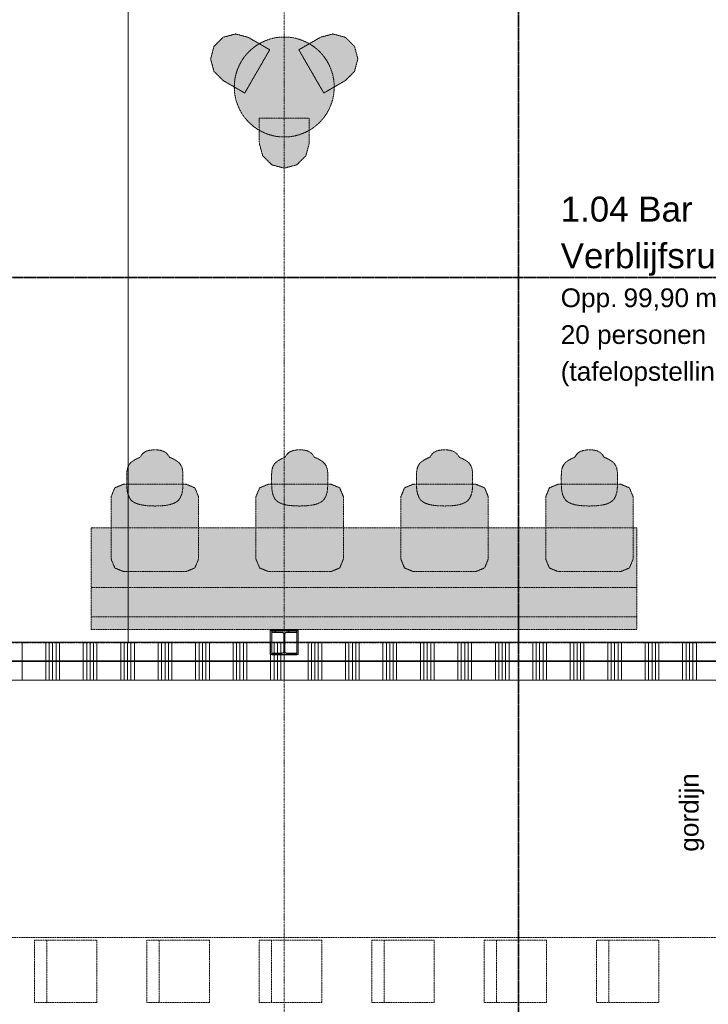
# Model space of a CAD drawing. Extents: x 0 to 92550, y 0 to 59400.
# Tile 59 of 87: x 33620 to 39135, y 25255 to 33139. Entities that reach past the tile are written whole.
import ezdxf
from ezdxf.xclip import XClip

# ---------------------------------------------------------------- set-up
doc = ezdxf.new("R2010")
doc.units = 0
doc.header["$MEASUREMENT"] = 0
doc.header["$XCLIPFRAME"] = 0
for name, pattern in [('Streep-punt fijn', [1251.000023, 626.000023, -312.5, 0, -312.5]), ('Streep-streepje', [1300, 1000, -100, 100, -100]), ('Streeplijn fijn', [234.119993, 155.999994, -78.119999]), ('Streeplijn grof', [937.5, 625, -312.5])]:
    doc.linetypes.add(name, pattern=pattern)
for name, color, linetype in [('ZZ 22 Binnenwand metal stud', 7, 'Continuous'), ('ZZ 28 HDC staalconstructies', 7, 'Continuous'), ('ZZ 42 Aftimmerwerk algemeen', 7, 'Continuous'), ('ZZ 72 Vaste inrichting', 7, 'Continuous'), ('ZZ 74 Sanitair', 7, 'Continuous'), ('ZZ A Stramien', 7, 'Continuous'), ('ZZ B Bouwbesluitlijnen', 7, 'Continuous'), ('ZZ Info_tekst Algemeen', 7, 'Continuous'), ('ZZ Markers doorsnede', 7, 'Continuous'), ('ZZ Zone Gebruiksruimten', 7, 'Continuous')]:
    doc.layers.add(name, color=color, linetype=linetype)
doc.styles.add('GENERATED_STYLE_1', font='arial.ttf')

# ---------------------------------------------------------------- blocks, each defined once
blk = doc.blocks.new('*X26')
at = {"layer": 'ZZ 22 Binnenwand metal stud', "color": 7, "linetype": 'Continuous', "lineweight": 5, "ltscale": 0.01}
for p, q in [((33638.9, 28005), (33638.9, 28155)), ((33829.1, 28005), (33829.1, 28155)), ((33856.6, 28005), (33856.6, 28155)), ((33884, 28005), (33884, 28155)), ((33911.4, 28005), (33911.4, 28155)), ((33938.9, 28005), (33938.9, 28155)), ((34129.1, 28005), (34129.1, 28155)), ((34156.6, 28005), (34156.6, 28155)), ((34184, 28005), (34184, 28155)), ((34211.4, 28005), (34211.4, 28155)), ((34238.9, 28005), (34238.9, 28155)), ((34429.1, 28005), (34429.1, 28155)), ((34456.6, 28005), (34456.6, 28155)), ((34484, 28005), (34484, 28155)), ((34511.4, 28005), (34511.4, 28155)), ((34538.9, 28005), (34538.9, 28155)), ((34729.1, 28005), (34729.1, 28155)), ((34756.6, 28005), (34756.6, 28155)), ((34784, 28005), (34784, 28155)), ((34811.4, 28005), (34811.4, 28155)), ((34838.9, 28005), (34838.9, 28155)), ((35029.1, 28005), (35029.1, 28155)), ((35056.6, 28005), (35056.6, 28155)), ((35084, 28005), (35084, 28155)), ((35111.4, 28005), (35111.4, 28155)), ((35138.9, 28005), (35138.9, 28155)), ((35329.1, 28005), (35329.1, 28155)), ((35356.6, 28005), (35356.6, 28155)), ((35384, 28005), (35384, 28155)), ((35411.4, 28005), (35411.4, 28155)), ((35438.9, 28005), (35438.9, 28155)), ((35629.1, 28005), (35629.1, 28155)), ((35656.6, 28005), (35656.6, 28155)), ((35684, 28005), (35684, 28155)), ((35711.4, 28005), (35711.4, 28155)), ((35738.9, 28005), (35738.9, 28155)), ((35929.1, 28005), (35929.1, 28155)), ((35956.6, 28005), (35956.6, 28155)), ((35984, 28005), (35984, 28155)), ((36011.4, 28005), (36011.4, 28155)), ((36038.9, 28005), (36038.9, 28155)), ((36229.1, 28005), (36229.1, 28155)), ((36256.6, 28005), (36256.6, 28155)), ((36284, 28005), (36284, 28155)), ((36311.4, 28005), (36311.4, 28155)), ((36338.9, 28005), (36338.9, 28155)), ((36529.1, 28005), (36529.1, 28155)), ((36556.6, 28005), (36556.6, 28155)), ((36584, 28005), (36584, 28155)), ((36611.4, 28005), (36611.4, 28155)), ((36638.9, 28005), (36638.9, 28155)), ((36829.1, 28005), (36829.1, 28155)), ((36856.6, 28005), (36856.6, 28155)), ((36884, 28005), (36884, 28155)), ((36911.4, 28005), (36911.4, 28155)), ((36938.9, 28005), (36938.9, 28155)), ((37129.1, 28005), (37129.1, 28155)), ((37156.6, 28005), (37156.6, 28155)), ((37184, 28005), (37184, 28155)), ((37211.4, 28005), (37211.4, 28155)), ((37238.9, 28005), (37238.9, 28155)), ((37429.1, 28005), (37429.1, 28155)), ((37456.6, 28005), (37456.6, 28155)), ((37484, 28005), (37484, 28155)), ((37511.4, 28005), (37511.4, 28155)), ((37538.9, 28005), (37538.9, 28155)), ((37729.1, 28005), (37729.1, 28155)), ((37756.6, 28005), (37756.6, 28155)), ((37784, 28005), (37784, 28155)), ((37811.4, 28005), (37811.4, 28155)), ((37838.9, 28005), (37838.9, 28155)), ((38029.1, 28005), (38029.1, 28155)), ((38056.6, 28005), (38056.6, 28155)), ((38084, 28005), (38084, 28155)), ((38111.4, 28005), (38111.4, 28155)), ((38138.9, 28005), (38138.9, 28155)), ((38329.1, 28005), (38329.1, 28155)), ((38356.6, 28005), (38356.6, 28155)), ((38384, 28005), (38384, 28155)), ((38411.4, 28005), (38411.4, 28155)), ((38438.9, 28005), (38438.9, 28155)), ((38629.1, 28005), (38629.1, 28155)), ((38656.6, 28005), (38656.6, 28155)), ((38684, 28005), (38684, 28155)), ((38711.4, 28005), (38711.4, 28155)), ((38738.9, 28005), (38738.9, 28155)), ((38929.1, 28005), (38929.1, 28155)), ((38956.6, 28005), (38956.6, 28155)), ((38984, 28005), (38984, 28155)), ((39011.4, 28005), (39011.4, 28155)), ((39038.9, 28005), (39038.9, 28155))]:
    blk.add_line(p, q, dxfattribs=at)
blk = doc.blocks.new('*X31')
at = {"layer": 'ZZ 22 Binnenwand metal stud', "color": 7, "linetype": 'Continuous', "lineweight": 5, "ltscale": 0.01}
for p, q in [((33638.9, 27898.3), (33638.9, 28000)), ((33829.1, 27898.3), (33829.1, 28000)), ((33856.6, 27898.3), (33856.6, 28000)), ((33884, 27898.3), (33884, 28000)), ((33911.4, 27898.3), (33911.4, 28000)), ((33938.9, 27898.3), (33938.9, 28000)), ((34129.1, 27898.3), (34129.1, 28000)), ((34156.6, 27898.3), (34156.6, 28000)), ((34184, 27898.3), (34184, 28000)), ((34211.4, 27898.3), (34211.4, 28000)), ((34238.9, 27898.3), (34238.9, 28000)), ((34429.1, 27898.3), (34429.1, 28000)), ((34456.6, 27898.3), (34456.6, 28000)), ((34484, 27898.3), (34484, 28000)), ((34511.4, 27898.3), (34511.4, 28000)), ((34538.9, 27898.3), (34538.9, 28000)), ((34729.1, 27898.3), (34729.1, 28000)), ((34756.6, 27898.3), (34756.6, 28000)), ((34784, 27898.3), (34784, 28000)), ((34811.4, 27898.3), (34811.4, 28000)), ((34838.9, 27898.3), (34838.9, 28000)), ((35029.1, 27898.3), (35029.1, 28000)), ((35056.6, 27898.3), (35056.6, 28000)), ((35084, 27898.3), (35084, 28000)), ((35111.4, 27898.3), (35111.4, 28000)), ((35138.9, 27898.3), (35138.9, 28000)), ((35329.1, 27898.3), (35329.1, 28000)), ((35356.6, 27898.3), (35356.6, 28000)), ((35384, 27898.3), (35384, 28000)), ((35411.4, 27898.3), (35411.4, 28000)), ((35438.9, 27898.3), (35438.9, 28000)), ((35629.1, 27898.3), (35629.1, 28000)), ((35656.6, 27898.3), (35656.6, 28000)), ((35684, 27898.3), (35684, 28000)), ((35711.4, 27898.3), (35711.4, 28000)), ((35738.9, 27898.3), (35738.9, 28000)), ((35929.1, 27898.3), (35929.1, 28000)), ((35956.6, 27898.3), (35956.6, 28000)), ((35984, 27898.3), (35984, 28000)), ((36011.4, 27898.3), (36011.4, 28000)), ((36038.9, 27898.3), (36038.9, 28000)), ((36229.1, 27898.3), (36229.1, 28000)), ((36256.6, 27898.3), (36256.6, 28000)), ((36284, 27898.3), (36284, 28000)), ((36311.4, 27898.3), (36311.4, 28000)), ((36338.9, 27898.3), (36338.9, 28000)), ((36529.1, 27898.3), (36529.1, 28000)), ((36556.6, 27898.3), (36556.6, 28000)), ((36584, 27898.3), (36584, 28000)), ((36611.4, 27898.3), (36611.4, 28000)), ((36638.9, 27898.3), (36638.9, 28000)), ((36829.1, 27898.3), (36829.1, 28000)), ((36856.6, 27898.3), (36856.6, 28000)), ((36884, 27898.3), (36884, 28000)), ((36911.4, 27898.3), (36911.4, 28000)), ((36938.9, 27898.3), (36938.9, 28000)), ((37129.1, 27898.3), (37129.1, 28000)), ((37156.6, 27898.3), (37156.6, 28000)), ((37184, 27898.3), (37184, 28000)), ((37211.4, 27898.3), (37211.4, 28000)), ((37238.9, 27898.3), (37238.9, 28000)), ((37429.1, 27898.3), (37429.1, 28000)), ((37456.6, 27898.3), (37456.6, 28000)), ((37484, 27898.3), (37484, 28000)), ((37511.4, 27898.3), (37511.4, 28000)), ((37538.9, 27898.3), (37538.9, 28000)), ((37729.1, 27898.3), (37729.1, 28000)), ((37756.6, 27898.3), (37756.6, 28000)), ((37784, 27898.3), (37784, 28000)), ((37811.4, 27898.3), (37811.4, 28000)), ((37838.9, 27898.3), (37838.9, 28000)), ((38029.1, 27898.3), (38029.1, 28000)), ((38056.6, 27898.3), (38056.6, 28000)), ((38084, 27898.3), (38084, 28000)), ((38111.4, 27898.3), (38111.4, 28000)), ((38138.9, 27898.3), (38138.9, 28000)), ((38329.1, 27898.3), (38329.1, 28000)), ((38356.6, 27898.3), (38356.6, 28000)), ((38384, 27898.3), (38384, 28000)), ((38411.4, 27898.3), (38411.4, 28000)), ((38438.9, 27898.3), (38438.9, 28000)), ((38629.1, 27898.3), (38629.1, 28000)), ((38656.6, 27898.3), (38656.6, 28000)), ((38684, 27898.3), (38684, 28000)), ((38711.4, 27898.3), (38711.4, 28000)), ((38738.9, 27898.3), (38738.9, 28000)), ((38929.1, 27898.3), (38929.1, 28000)), ((38956.6, 27898.3), (38956.6, 28000)), ((38984, 27898.3), (38984, 28000)), ((39011.4, 27898.3), (39011.4, 28000)), ((39038.9, 27898.3), (39038.9, 28000)), ((33638.9, 27850), (33638.9, 27898.3)), ((33829.1, 27850), (33829.1, 27898.3)), ((33856.6, 27850), (33856.6, 27898.3)), ((33884, 27850), (33884, 27898.3)), ((33911.4, 27850), (33911.4, 27898.3)), ((33938.9, 27850), (33938.9, 27898.3)), ((34129.1, 27850), (34129.1, 27898.3)), ((34156.6, 27850), (34156.6, 27898.3)), ((34184, 27850), (34184, 27898.3)), ((34211.4, 27850), (34211.4, 27898.3)), ((34238.9, 27850), (34238.9, 27898.3)), ((34429.1, 27850), (34429.1, 27898.3)), ((34456.6, 27850), (34456.6, 27898.3)), ((34484, 27850), (34484, 27898.3)), ((34511.4, 27850), (34511.4, 27898.3)), ((34538.9, 27850), (34538.9, 27898.3)), ((34729.1, 27850), (34729.1, 27898.3)), ((34756.6, 27850), (34756.6, 27898.3)), ((34784, 27850), (34784, 27898.3)), ((34811.4, 27850), (34811.4, 27898.3)), ((34838.9, 27850), (34838.9, 27898.3)), ((35029.1, 27850), (35029.1, 27898.3)), ((35056.6, 27850), (35056.6, 27898.3)), ((35084, 27850), (35084, 27898.3)), ((35111.4, 27850), (35111.4, 27898.3)), ((35138.9, 27850), (35138.9, 27898.3)), ((35329.1, 27850), (35329.1, 27898.3)), ((35356.6, 27850), (35356.6, 27898.3)), ((35384, 27850), (35384, 27898.3)), ((35411.4, 27850), (35411.4, 27898.3)), ((35438.9, 27850), (35438.9, 27898.3)), ((35629.1, 27850), (35629.1, 27898.3)), ((35656.6, 27850), (35656.6, 27898.3)), ((35684, 27850), (35684, 27898.3)), ((35711.4, 27850), (35711.4, 27898.3)), ((35738.9, 27850), (35738.9, 27898.3)), ((35929.1, 27850), (35929.1, 27898.3)), ((35956.6, 27850), (35956.6, 27898.3)), ((35984, 27850), (35984, 27898.3)), ((36011.4, 27850), (36011.4, 27898.3)), ((36038.9, 27850), (36038.9, 27898.3)), ((36229.1, 27850), (36229.1, 27898.3)), ((36256.6, 27850), (36256.6, 27898.3)), ((36284, 27850), (36284, 27898.3)), ((36311.4, 27850), (36311.4, 27898.3)), ((36338.9, 27850), (36338.9, 27898.3)), ((36529.1, 27850), (36529.1, 27898.3)), ((36556.6, 27850), (36556.6, 27898.3)), ((36584, 27850), (36584, 27898.3)), ((36611.4, 27850), (36611.4, 27898.3)), ((36638.9, 27850), (36638.9, 27898.3)), ((36829.1, 27850), (36829.1, 27898.3)), ((36856.6, 27850), (36856.6, 27898.3)), ((36884, 27850), (36884, 27898.3)), ((36911.4, 27850), (36911.4, 27898.3)), ((36938.9, 27850), (36938.9, 27898.3)), ((37129.1, 27850), (37129.1, 27898.3)), ((37156.6, 27850), (37156.6, 27898.3)), ((37184, 27850), (37184, 27898.3)), ((37211.4, 27850), (37211.4, 27898.3)), ((37238.9, 27850), (37238.9, 27898.3)), ((37429.1, 27850), (37429.1, 27898.3)), ((37456.6, 27850), (37456.6, 27898.3)), ((37484, 27850), (37484, 27898.3)), ((37511.4, 27850), (37511.4, 27898.3)), ((37538.9, 27850), (37538.9, 27898.3)), ((37729.1, 27850), (37729.1, 27898.3)), ((37756.6, 27850), (37756.6, 27898.3)), ((37784, 27850), (37784, 27898.3)), ((37811.4, 27850), (37811.4, 27898.3)), ((37838.9, 27850), (37838.9, 27898.3)), ((38029.1, 27850), (38029.1, 27898.3)), ((38056.6, 27850), (38056.6, 27898.3)), ((38084, 27850), (38084, 27898.3)), ((38111.4, 27850), (38111.4, 27898.3)), ((38138.9, 27850), (38138.9, 27898.3)), ((38329.1, 27850), (38329.1, 27898.3)), ((38356.6, 27850), (38356.6, 27898.3)), ((38384, 27850), (38384, 27898.3)), ((38411.4, 27850), (38411.4, 27898.3)), ((38438.9, 27850), (38438.9, 27898.3)), ((38629.1, 27850), (38629.1, 27898.3)), ((38656.6, 27850), (38656.6, 27898.3)), ((38684, 27850), (38684, 27898.3)), ((38711.4, 27850), (38711.4, 27898.3)), ((38738.9, 27850), (38738.9, 27898.3)), ((38929.1, 27850), (38929.1, 27898.3)), ((38956.6, 27850), (38956.6, 27898.3)), ((38984, 27850), (38984, 27898.3)), ((39011.4, 27850), (39011.4, 27898.3)), ((39038.9, 27850), (39038.9, 27898.3))]:
    blk.add_line(p, q, dxfattribs=at)
blk = doc.blocks.new('Drawing_1_1', base_point=(5738.9, 6500))
at = {"layer": 'ZZ 28 HDC staalconstructies', "linetype": 'Continuous', "lineweight": 0, "true_color": 0x000000}
h = blk.add_hatch(dxfattribs=at)
h.set_pattern_fill('515_Staal_0001', color=18, style=0, pattern_type=2)
h.set_pattern_definition([(315, (35638.87, 28055), (159.1, 159.1), []), (315, (35585.83, 28001.97), (159.1, 159.1), [])])
h.paths.add_polyline_path([(35838.9, 28055), (35838.9, 28065), (35760.1, 28065, -0.414214), (35742.1, 28083), (35742.1, 28217, -0.414214), (35760.1, 28235), (35838.9, 28235), (35838.9, 28245), (35638.9, 28245), (35638.9, 28235), (35717.6, 28235, -0.414214), (35735.6, 28217), (35735.6, 28083, -0.414214), (35717.6, 28065), (35638.9, 28065), (35638.9, 28055)])
at = {"layer": 'ZZ 42 Aftimmerwerk algemeen', "linetype": 'Continuous', "lineweight": 0, "true_color": 0x7f7f7f}
for points in [[(35638.9, 28257), (35626.9, 28257), (35638.9, 28245)], [(35638.9, 28245), (35626.9, 28257), (35626.9, 28245)], [(35626.9, 28245), (35626.9, 28055), (35638.9, 28055), (35638.9, 28245)], [(35638.9, 28245), (35838.9, 28245), (35838.9, 28257), (35638.9, 28257)], [(35838.9, 28245), (35850.9, 28257), (35838.9, 28257)], [(35838.9, 28245), (35850.9, 28245), (35850.9, 28257)], [(35838.9, 28245), (35838.9, 28055), (35850.9, 28055), (35850.9, 28245)]]:
    blk.add_hatch(color=8, dxfattribs=at).paths.add_polyline_path(points)
at = {"layer": 'ZZ 72 Vaste inrichting', "linetype": 'Continuous', "lineweight": 0, "true_color": 0xffffff}
for points in [[(35622.3, 32898.2), (35449, 32998.2), (35349.1, 33025), (35249.1, 32998.2), (35175.9, 32925), (35149, 32825), (35175.9, 32725), (35249.1, 32651.8), (35422.2, 32551.8)], [(35338.9, 32600), (35369.3, 32447), (35456.1, 32317.2), (35585.9, 32230.4), (35738.8, 32200), (35891.9, 32230.4), (36021.6, 32317.2), (36108.5, 32447), (36138.9, 32600), (36108.5, 32753), (36021.6, 32882.8), (35891.9, 32969.6), (35738.8, 33000), (35585.9, 32969.6), (35456.1, 32882.8), (35369.3, 32753)], [(36055.3, 32551.8), (36228.5, 32651.8), (36301.6, 32725), (36328.5, 32825), (36301.6, 32925), (36228.5, 32998.2), (36128.4, 33025), (36028.4, 32998.2), (35855.2, 32898.2)], [(35538.9, 32350), (35538.9, 32150), (35565.7, 32050), (35638.8, 31976.8), (35738.9, 31950), (35838.9, 31976.8), (35912, 32050), (35938.8, 32150), (35938.8, 32350)], [(34927.2, 29421.2), (34927.4, 29444), (34927.4, 29466), (34927.4, 29485.8), (34927, 29503.6), (34926, 29519.6), (34924.1, 29534), (34921.2, 29547), (34917.2, 29558.6), (34912.6, 29568.4), (34907.6, 29576.6), (34904.6, 29581.4), (34899.6, 29587.8), (34894.1, 29592.8), (34885.4, 29600.4), (34870.6, 29610.4), (34864.6, 29614.2), (34844.5, 29624.8), (34838, 29628.2), (34829.6, 29631.4), (34820.8, 29635), (34817.2, 29640.2), (34810.5, 29650), (34803.6, 29659.6), (34794.7, 29668.8), (34783.2, 29677.2), (34768.1, 29684.6), (34749.6, 29690.2), (34727, 29693.6), (34702.4, 29694.8), (34677.8, 29693.6), (34655.2, 29690.2), (34636.6, 29684.6), (34621.4, 29677.2), (34610, 29668.8), (34601.2, 29659.6), (34594.1, 29650), (34587.6, 29640.2), (34583.8, 29635), (34575, 29631.4), (34566.8, 29628.2), (34560.1, 29624.8), (34540, 29614.2), (34534.2, 29610.4), (34519.4, 29600.4), (34510.5, 29592.8), (34505.2, 29587.8), (34500.2, 29581.4), (34497, 29576.6), (34492.2, 29568.4), (34487.5, 29558.6), (34483.6, 29547), (34480.6, 29534), (34478.8, 29519.6), (34477.8, 29503.6), (34477.4, 29485.8), (34477.4, 29466), (34477.4, 29444), (34477.6, 29421.2), (34478.2, 29399.2), (34479.6, 29379), (34481.8, 29362.2), (34484.8, 29348), (34488.6, 29335.6), (34493.2, 29323.8), (34498.5, 29312.2), (34505.2, 29301), (34514, 29290.4), (34525.8, 29280.4), (34541.2, 29271), (34561.6, 29262.4), (34587.8, 29255), (34620.4, 29249.4), (34659.8, 29246), (34702.4, 29244.8), (34745, 29246), (34784.2, 29249.4), (34816.8, 29255), (34843.1, 29262.4), (34863.4, 29271), (34879, 29280.4), (34890.6, 29290.4), (34899.4, 29301), (34906.1, 29312.2), (34911.6, 29323.8), (34916.2, 29335.6), (34920, 29348), (34922.9, 29362.2), (34925.2, 29379), (34926.5, 29399.2)], [(36087.2, 29421.2), (36087.4, 29444), (36087.4, 29466), (36087.4, 29485.8), (36087, 29503.6), (36086, 29519.6), (36084.2, 29534), (36081.2, 29547), (36077.1, 29558.6), (36072.6, 29568.4), (36067.6, 29576.6), (36064.6, 29581.4), (36059.6, 29587.8), (36054.1, 29592.8), (36045.4, 29600.4), (36030.6, 29610.4), (36024.6, 29614.2), (36004.5, 29624.8), (35998, 29628.2), (35989.6, 29631.4), (35980.8, 29635), (35977.2, 29640.2), (35970.5, 29650), (35963.6, 29659.6), (35954.7, 29668.8), (35943.2, 29677.2), (35928.1, 29684.6), (35909.6, 29690.2), (35887, 29693.6), (35862.4, 29694.8), (35837.8, 29693.6), (35815.2, 29690.2), (35796.5, 29684.6), (35781.4, 29677.2), (35769.9, 29668.8), (35761.2, 29659.6), (35754.1, 29650), (35747.6, 29640.2), (35743.8, 29635), (35735, 29631.4), (35726.8, 29628.2), (35720.1, 29624.8), (35700, 29614.2), (35694.2, 29610.4), (35679.4, 29600.4), (35670.5, 29592.8), (35665.2, 29587.8), (35660.2, 29581.4), (35657, 29576.6), (35652.2, 29568.4), (35647.5, 29558.6), (35643.6, 29547), (35640.5, 29534), (35638.8, 29519.6), (35637.8, 29503.6), (35637.4, 29485.8), (35637.4, 29466), (35637.4, 29444), (35637.6, 29421.2), (35638.2, 29399.2), (35639.6, 29379), (35641.7, 29362.2), (35644.8, 29348), (35648.6, 29335.6), (35653.2, 29323.8), (35658.5, 29312.2), (35665.2, 29301), (35674, 29290.4), (35685.8, 29280.4), (35701.2, 29271), (35721.5, 29262.4), (35747.8, 29255), (35780.4, 29249.4), (35819.8, 29246), (35862.4, 29244.8), (35905, 29246), (35944.2, 29249.4), (35976.7, 29255), (36003.1, 29262.4), (36023.4, 29271), (36039, 29280.4), (36050.5, 29290.4), (36059.4, 29301), (36066.1, 29312.2), (36071.6, 29323.8), (36076.2, 29335.6), (36080, 29348), (36082.9, 29362.2), (36085.2, 29379), (36086.6, 29399.2)], [(37247.2, 29421.2), (37247.4, 29444), (37247.4, 29466), (37247.4, 29485.8), (37247, 29503.6), (37246, 29519.6), (37244.1, 29534), (37241.2, 29547), (37237.2, 29558.6), (37232.6, 29568.4), (37227.6, 29576.6), (37224.6, 29581.4), (37219.6, 29587.8), (37214.2, 29592.8), (37205.4, 29600.4), (37190.6, 29610.4), (37184.6, 29614.2), (37164.6, 29624.8), (37158, 29628.2), (37149.6, 29631.4), (37140.8, 29635), (37137.2, 29640.2), (37130.5, 29650), (37123.6, 29659.6), (37114.7, 29668.8), (37103.2, 29677.2), (37088.1, 29684.6), (37069.6, 29690.2), (37046.9, 29693.6), (37022.4, 29694.8), (36997.8, 29693.6), (36975.2, 29690.2), (36956.6, 29684.6), (36941.4, 29677.2), (36930, 29668.8), (36921.1, 29659.6), (36914.2, 29650), (36907.6, 29640.2), (36903.8, 29635), (36895, 29631.4), (36886.8, 29628.2), (36880.1, 29624.8), (36860, 29614.2), (36854.2, 29610.4), (36839.4, 29600.4), (36830.5, 29592.8), (36825.2, 29587.8), (36820.2, 29581.4), (36817, 29576.6), (36812.2, 29568.4), (36807.5, 29558.6), (36803.6, 29547), (36800.6, 29534), (36798.8, 29519.6), (36797.7, 29503.6), (36797.4, 29485.8), (36797.4, 29466), (36797.4, 29444), (36797.6, 29421.2), (36798.2, 29399.2), (36799.6, 29379), (36801.8, 29362.2), (36804.8, 29348), (36808.6, 29335.6), (36813.2, 29323.8), (36818.6, 29312.2), (36825.2, 29301), (36834, 29290.4), (36845.8, 29280.4), (36861.2, 29271), (36881.6, 29262.4), (36907.8, 29255), (36940.4, 29249.4), (36979.8, 29246), (37022.4, 29244.8), (37065, 29246), (37104.2, 29249.4), (37136.8, 29255), (37163.1, 29262.4), (37183.4, 29271), (37199, 29280.4), (37210.6, 29290.4), (37219.4, 29301), (37226.2, 29312.2), (37231.6, 29323.8), (37236.2, 29335.6), (37240, 29348), (37242.9, 29362.2), (37245.2, 29379), (37246.5, 29399.2)], [(38407.2, 29421.2), (38407.4, 29444), (38407.4, 29466), (38407.4, 29485.8), (38407, 29503.6), (38406, 29519.6), (38404.1, 29534), (38401.2, 29547), (38397.2, 29558.6), (38392.6, 29568.4), (38387.6, 29576.6), (38384.6, 29581.4), (38379.6, 29587.8), (38374.2, 29592.8), (38365.4, 29600.4), (38350.6, 29610.4), (38344.6, 29614.2), (38324.6, 29624.8), (38318, 29628.2), (38309.6, 29631.4), (38300.8, 29635), (38297.2, 29640.2), (38290.5, 29650), (38283.6, 29659.6), (38274.7, 29668.8), (38263.2, 29677.2), (38248.1, 29684.6), (38229.6, 29690.2), (38207, 29693.6), (38182.4, 29694.8), (38157.8, 29693.6), (38135.2, 29690.2), (38116.6, 29684.6), (38101.4, 29677.2), (38090, 29668.8), (38081.2, 29659.6), (38074.2, 29650), (38067.6, 29640.2), (38063.8, 29635), (38055, 29631.4), (38046.8, 29628.2), (38040.1, 29624.8), (38020, 29614.2), (38014.2, 29610.4), (37999.4, 29600.4), (37990.5, 29592.8), (37985.2, 29587.8), (37980.2, 29581.4), (37977, 29576.6), (37972.2, 29568.4), (37967.5, 29558.6), (37963.6, 29547), (37960.6, 29534), (37958.8, 29519.6), (37957.8, 29503.6), (37957.4, 29485.8), (37957.4, 29466), (37957.4, 29444), (37957.6, 29421.2), (37958.2, 29399.2), (37959.6, 29379), (37961.8, 29362.2), (37964.8, 29348), (37968.6, 29335.6), (37973.2, 29323.8), (37978.5, 29312.2), (37985.2, 29301), (37994, 29290.4), (38005.8, 29280.4), (38021.2, 29271), (38041.6, 29262.4), (38067.8, 29255), (38100.4, 29249.4), (38139.8, 29246), (38182.4, 29244.8), (38225, 29246), (38264.2, 29249.4), (38296.8, 29255), (38323.1, 29262.4), (38343.4, 29271), (38359, 29280.4), (38370.6, 29290.4), (38379.4, 29301), (38386.1, 29312.2), (38391.6, 29323.8), (38396.2, 29335.6), (38400, 29348), (38402.9, 29362.2), (38405.2, 29379), (38406.6, 29399.2)], [(34352.4, 29319.8), (34352.4, 28819.8), (34381.6, 28749.2), (34452.3, 28719.8), (34952.4, 28719.8), (35023, 28749.2), (35052.3, 28819.8), (35052.3, 29319.8), (35023, 29390.6), (34952.4, 29419.8), (34452.3, 29419.8), (34381.6, 29390.6)], [(35512.4, 29319.8), (35512.4, 28819.8), (35541.6, 28749.2), (35612.3, 28719.8), (36112.4, 28719.8), (36183, 28749.2), (36212.3, 28819.8), (36212.3, 29319.8), (36183, 29390.6), (36112.4, 29419.8), (35612.3, 29419.8), (35541.6, 29390.6)], [(36672.4, 29319.8), (36672.4, 28819.8), (36701.6, 28749.2), (36772.3, 28719.8), (37272.4, 28719.8), (37343, 28749.2), (37372.4, 28819.8), (37372.4, 29319.8), (37343, 29390.6), (37272.4, 29419.8), (36772.3, 29419.8), (36701.6, 29390.6)], [(37832.4, 29319.8), (37832.4, 28819.8), (37861.6, 28749.2), (37932.3, 28719.8), (38432.4, 28719.8), (38503, 28749.2), (38532.4, 28819.8), (38532.4, 29319.8), (38503, 29390.6), (38432.4, 29419.8), (37932.3, 29419.8), (37861.6, 29390.6)], [(34191.3, 28257), (38561.3, 28257), (38561.3, 29069.8), (34191.3, 29069.8)]]:
    blk.add_hatch(color=7, dxfattribs=at).paths.add_polyline_path(points)
at = {"layer": 'ZZ 22 Binnenwand metal stud', "color": 7, "linetype": 'Continuous', "lineweight": 15, "ltscale": 0.01}
for p, q in [((40250.9, 28005), (32501.9, 28005)), ((40250.9, 28000), (32501.9, 28000))]:
    blk.add_line(p, q, dxfattribs=at)
at = {"layer": 'ZZ 22 Binnenwand metal stud', "color": 7, "linetype": 'Continuous', "lineweight": 15, "ltscale": 0.01, "flags": 128}
for points in [[(40250.9, 28155), (32501.9, 28155)], [(32501.9, 27850), (40250.9, 27850)]]:
    blk.add_lwpolyline(points, dxfattribs=at)
at = {"layer": 'ZZ 28 HDC staalconstructies', "color": 7, "linetype": 'Continuous', "lineweight": 25, "ltscale": 0.01, "flags": 128}
blk.add_lwpolyline([(35838.9, 28055), (35838.9, 28065), (35760.1, 28065, -0.414214), (35742.1, 28083), (35742.1, 28217, -0.414214), (35760.1, 28235), (35838.9, 28235), (35838.9, 28245), (35638.9, 28245), (35638.9, 28235), (35717.6, 28235, -0.414214), (35735.6, 28217), (35735.6, 28083, -0.414214), (35717.6, 28065), (35638.9, 28065), (35638.9, 28055)], format="xyb", close=True, dxfattribs=at)
at = {"layer": 'ZZ 42 Aftimmerwerk algemeen', "color": 7, "linetype": 'Continuous', "lineweight": 9, "ltscale": 0.01, "flags": 128}
for points in [[(35626.9, 28257), (35638.9, 28257)], [(35626.9, 28257), (35626.9, 28055)], [(35838.9, 28257), (35638.9, 28257)], [(35638.9, 28055), (35638.9, 28245)], [(35638.9, 28245), (35838.9, 28245)], [(35850.9, 28257), (35838.9, 28257)], [(35838.9, 28245), (35838.9, 28055)], [(35850.9, 28055), (35850.9, 28257)], [(35626.9, 28055), (35638.9, 28055)], [(35850.9, 28055), (35838.9, 28055)]]:
    blk.add_lwpolyline(points, dxfattribs=at)
at = {"layer": 'ZZ 72 Vaste inrichting', "color": 174, "linetype": 'Streeplijn fijn', "lineweight": 5, "ltscale": 0.01, "true_color": 0x0000aa, "flags": 128}
for points in [[(35175.9, 32925), (35249, 32998.2)], [(35249.1, 32998.2), (35349, 33025)], [(35349.1, 33025), (35449, 32998.2)], [(35449.1, 32998.2), (35622.3, 32898.2)], [(35855.3, 32898.2), (36028.5, 32998.2)], [(36028.5, 32998.2), (36128.4, 33025)], [(36128.5, 33025), (36228.4, 32998.2)], [(36228.5, 32998.2), (36301.6, 32925)], [(35149.1, 32825), (35175.9, 32925)], [(35622.3, 32898.2), (35422.2, 32551.8)], [(36055.3, 32551.8), (35855.2, 32898.2)], [(36301.7, 32925), (36328.5, 32825)], [(35175.9, 32725), (35149, 32825)], [(36328.5, 32825), (36301.6, 32725)], [(35249.1, 32651.8), (35175.9, 32725)], [(36301.7, 32725), (36228.5, 32651.8)], [(35422.3, 32551.8), (35249, 32651.8)], [(36228.5, 32651.8), (36055.2, 32551.8)], [(35538.9, 32350), (35938.8, 32350)], [(35538.9, 32150), (35538.9, 32350)], [(35938.9, 32350), (35938.9, 32150)], [(35565.7, 32050), (35538.8, 32150)], [(35938.9, 32150), (35912, 32050)], [(35638.9, 31976.8), (35565.7, 32050)], [(35912.1, 32050), (35838.9, 31976.8)], [(35738.9, 31950), (35638.9, 31976.8)], [(35838.9, 31976.8), (35738.9, 31950)], [(34587.6, 29640.2), (34594.2, 29650)], [(34594.2, 29650), (34601.2, 29659.6)], [(34601.2, 29659.6), (34610, 29668.8)], [(34610, 29668.8), (34621.4, 29677.2)], [(34621.4, 29677.2), (34636.5, 29684.6)], [(34636.6, 29684.6), (34655.2, 29690.2)], [(34655.2, 29690.2), (34677.7, 29693.6)], [(34677.8, 29693.6), (34702.4, 29694.8)], [(34702.4, 29694.8), (34727, 29693.6)], [(34727, 29693.6), (34749.5, 29690.2)], [(34749.6, 29690.2), (34768.2, 29684.6)], [(34768.2, 29684.6), (34783.2, 29677.2)], [(34783.2, 29677.2), (34794.7, 29668.8)], [(34794.8, 29668.8), (34803.6, 29659.6)], [(34803.6, 29659.6), (34810.5, 29650)], [(34810.6, 29650), (34817.2, 29640.2)], [(35747.6, 29640.2), (35754.2, 29650)], [(35754.2, 29650), (35761.2, 29659.6)], [(35761.2, 29659.6), (35770, 29668.8)], [(35770, 29668.8), (35781.4, 29677.2)], [(35781.4, 29677.2), (35796.5, 29684.6)], [(35796.6, 29684.6), (35815.2, 29690.2)], [(35815.2, 29690.2), (35837.7, 29693.6)], [(35837.8, 29693.6), (35862.4, 29694.8)], [(35862.4, 29694.8), (35887, 29693.6)], [(35887, 29693.6), (35909.5, 29690.2)], [(35909.6, 29690.2), (35928.2, 29684.6)], [(35928.2, 29684.6), (35943.2, 29677.2)], [(35943.2, 29677.2), (35954.7, 29668.8)], [(35954.8, 29668.8), (35963.6, 29659.6)], [(35963.6, 29659.6), (35970.6, 29650)], [(35970.6, 29650), (35977.2, 29640.2)], [(36907.6, 29640.2), (36914.2, 29650)], [(36914.2, 29650), (36921.2, 29659.6)], [(36921.2, 29659.6), (36930, 29668.8)], [(36930, 29668.8), (36941.4, 29677.2)], [(36941.4, 29677.2), (36956.5, 29684.6)], [(36956.6, 29684.6), (36975.2, 29690.2)], [(36975.2, 29690.2), (36997.7, 29693.6)], [(36997.8, 29693.6), (37022.4, 29694.8)], [(37022.4, 29694.8), (37047, 29693.6)], [(37047, 29693.6), (37069.6, 29690.2)], [(37069.6, 29690.2), (37088.2, 29684.6)], [(37088.2, 29684.6), (37103.2, 29677.2)], [(37103.2, 29677.2), (37114.7, 29668.8)], [(37114.8, 29668.8), (37123.6, 29659.6)], [(37123.6, 29659.6), (37130.6, 29650)], [(37130.6, 29650), (37137.2, 29640.2)], [(38067.6, 29640.2), (38074.2, 29650)], [(38074.2, 29650), (38081.2, 29659.6)], [(38081.2, 29659.6), (38090, 29668.8)], [(38090, 29668.8), (38101.4, 29677.2)], [(38101.4, 29677.2), (38116.5, 29684.6)], [(38116.6, 29684.6), (38135.2, 29690.2)], [(38135.2, 29690.2), (38157.8, 29693.6)], [(38157.8, 29693.6), (38182.4, 29694.8)], [(38182.4, 29694.8), (38207, 29693.6)], [(38207, 29693.6), (38229.6, 29690.2)], [(38229.6, 29690.2), (38248.2, 29684.6)], [(38248.2, 29684.6), (38263.2, 29677.2)], [(38263.2, 29677.2), (38274.7, 29668.8)], [(38274.8, 29668.8), (38283.6, 29659.6)], [(38283.6, 29659.6), (38290.6, 29650)], [(38290.6, 29650), (38297.2, 29640.2)], [(34487.6, 29558.6), (34492.2, 29568.4)], [(34492.2, 29568.4), (34497, 29576.6)], [(34497, 29576.6), (34500.1, 29581.4)], [(34500.2, 29581.4), (34505.2, 29587.8)], [(34505.2, 29587.8), (34510.6, 29592.8)], [(34510.6, 29592.8), (34519.4, 29600.4)], [(34519.4, 29600.4), (34534.2, 29610.4)], [(34534.2, 29610.4), (34540, 29614.2)], [(34540, 29614.2), (34560.1, 29624.8)], [(34560.2, 29624.8), (34566.8, 29628.2)], [(34566.8, 29628.2), (34574.9, 29631.4)], [(34575, 29631.4), (34583.8, 29635)], [(34583.8, 29635), (34587.6, 29640.2)], [(34817.2, 29640.2), (34820.8, 29635)], [(34820.8, 29635), (34829.6, 29631.4)], [(34829.6, 29631.4), (34838, 29628.2)], [(34838, 29628.2), (34844.6, 29624.8)], [(34844.6, 29624.8), (34864.5, 29614.2)], [(34864.6, 29614.2), (34870.6, 29610.4)], [(34870.6, 29610.4), (34885.4, 29600.4)], [(34885.4, 29600.4), (34894.2, 29592.8)], [(34894.2, 29592.8), (34899.6, 29587.8)], [(34899.6, 29587.8), (34904.6, 29581.4)], [(34904.6, 29581.4), (34907.6, 29576.6)], [(34907.6, 29576.6), (34912.6, 29568.4)], [(34912.6, 29568.4), (34917.2, 29558.6)], [(35647.6, 29558.6), (35652.2, 29568.4)], [(35652.2, 29568.4), (35657, 29576.6)], [(35657, 29576.6), (35660.1, 29581.4)], [(35660.2, 29581.4), (35665.2, 29587.8)], [(35665.2, 29587.8), (35670.5, 29592.8)], [(35670.6, 29592.8), (35679.4, 29600.4)], [(35679.4, 29600.4), (35694.2, 29610.4)], [(35694.2, 29610.4), (35700, 29614.2)], [(35700, 29614.2), (35720.2, 29624.8)], [(35720.2, 29624.8), (35726.8, 29628.2)], [(35726.8, 29628.2), (35735, 29631.4)], [(35735, 29631.4), (35743.8, 29635)], [(35743.8, 29635), (35747.6, 29640.2)], [(35977.2, 29640.2), (35980.8, 29635)], [(35980.8, 29635), (35989.6, 29631.4)], [(35989.6, 29631.4), (35998, 29628.2)], [(35998, 29628.2), (36004.6, 29624.8)], [(36004.6, 29624.8), (36024.5, 29614.2)], [(36024.6, 29614.2), (36030.6, 29610.4)], [(36030.6, 29610.4), (36045.4, 29600.4)], [(36045.4, 29600.4), (36054.2, 29592.8)], [(36054.2, 29592.8), (36059.6, 29587.8)], [(36059.6, 29587.8), (36064.6, 29581.4)], [(36064.6, 29581.4), (36067.6, 29576.6)], [(36067.6, 29576.6), (36072.6, 29568.4)], [(36072.6, 29568.4), (36077.2, 29558.6)], [(36807.6, 29558.6), (36812.2, 29568.4)], [(36812.2, 29568.4), (36817, 29576.6)], [(36817, 29576.6), (36820.1, 29581.4)], [(36820.2, 29581.4), (36825.2, 29587.8)], [(36825.2, 29587.8), (36830.6, 29592.8)], [(36830.6, 29592.8), (36839.4, 29600.4)], [(36839.4, 29600.4), (36854.2, 29610.4)], [(36854.2, 29610.4), (36860, 29614.2)], [(36860, 29614.2), (36880.2, 29624.8)], [(36880.2, 29624.8), (36886.8, 29628.2)], [(36886.8, 29628.2), (36895, 29631.4)], [(36895, 29631.4), (36903.8, 29635)], [(36903.8, 29635), (36907.6, 29640.2)], [(37137.2, 29640.2), (37140.8, 29635)], [(37140.8, 29635), (37149.6, 29631.4)], [(37149.6, 29631.4), (37158, 29628.2)], [(37158, 29628.2), (37164.6, 29624.8)], [(37164.6, 29624.8), (37184.6, 29614.2)], [(37184.6, 29614.2), (37190.6, 29610.4)], [(37190.6, 29610.4), (37205.4, 29600.4)], [(37205.4, 29600.4), (37214.2, 29592.8)], [(37214.2, 29592.8), (37219.6, 29587.8)], [(37219.6, 29587.8), (37224.6, 29581.4)], [(37224.6, 29581.4), (37227.6, 29576.6)], [(37227.6, 29576.6), (37232.6, 29568.4)], [(37232.6, 29568.4), (37237.2, 29558.6)], [(37967.6, 29558.6), (37972.2, 29568.4)], [(37972.2, 29568.4), (37977, 29576.6)], [(37977, 29576.6), (37980.2, 29581.4)], [(37980.2, 29581.4), (37985.2, 29587.8)], [(37985.2, 29587.8), (37990.6, 29592.8)], [(37990.6, 29592.8), (37999.4, 29600.4)], [(37999.4, 29600.4), (38014.2, 29610.4)], [(38014.2, 29610.4), (38020, 29614.2)], [(38020, 29614.2), (38040.2, 29624.8)], [(38040.2, 29624.8), (38046.8, 29628.2)], [(38046.8, 29628.2), (38055, 29631.4)], [(38055, 29631.4), (38063.8, 29635)], [(38063.8, 29635), (38067.6, 29640.2)], [(38297.2, 29640.2), (38300.8, 29635)], [(38300.8, 29635), (38309.6, 29631.4)], [(38309.6, 29631.4), (38318, 29628.2)], [(38318, 29628.2), (38324.6, 29624.8)], [(38324.6, 29624.8), (38344.6, 29614.2)], [(38344.6, 29614.2), (38350.6, 29610.4)], [(38350.6, 29610.4), (38365.4, 29600.4)], [(38365.4, 29600.4), (38374.2, 29592.8)], [(38374.2, 29592.8), (38379.6, 29587.8)], [(38379.6, 29587.8), (38384.6, 29581.4)], [(38384.6, 29581.4), (38387.6, 29576.6)], [(38387.6, 29576.6), (38392.6, 29568.4)], [(38392.6, 29568.4), (38397.2, 29558.6)], [(34477.4, 29485.8), (34477.8, 29503.6)], [(34477.8, 29503.6), (34478.8, 29519.6)], [(34478.8, 29519.6), (34480.6, 29534)], [(34480.6, 29534), (34483.5, 29547)], [(34483.6, 29547), (34487.6, 29558.6)], [(34917.2, 29558.6), (34921.2, 29547)], [(34921.2, 29547), (34924.1, 29534)], [(34924.2, 29534), (34926, 29519.6)], [(34926, 29519.6), (34927, 29503.6)], [(34927, 29503.6), (34927.4, 29485.8)], [(35637.4, 29485.8), (35637.8, 29503.6)], [(35637.8, 29503.6), (35638.8, 29519.6)], [(35638.8, 29519.6), (35640.6, 29534)], [(35640.6, 29534), (35643.6, 29547)], [(35643.6, 29547), (35647.6, 29558.6)], [(36077.2, 29558.6), (36081.2, 29547)], [(36081.2, 29547), (36084.2, 29534)], [(36084.2, 29534), (36086, 29519.6)], [(36086, 29519.6), (36087, 29503.6)], [(36087, 29503.6), (36087.4, 29485.8)], [(36797.4, 29485.8), (36797.8, 29503.6)], [(36797.8, 29503.6), (36798.8, 29519.6)], [(36798.8, 29519.6), (36800.6, 29534)], [(36800.6, 29534), (36803.6, 29547)], [(36803.6, 29547), (36807.6, 29558.6)], [(37237.2, 29558.6), (37241.2, 29547)], [(37241.2, 29547), (37244.2, 29534)], [(37244.2, 29534), (37245.9, 29519.6)], [(37246, 29519.6), (37247, 29503.6)], [(37247, 29503.6), (37247.4, 29485.8)], [(37957.4, 29485.8), (37957.8, 29503.6)], [(37957.8, 29503.6), (37958.8, 29519.6)], [(37958.8, 29519.6), (37960.6, 29534)], [(37960.6, 29534), (37963.5, 29547)], [(37963.6, 29547), (37967.6, 29558.6)], [(38397.2, 29558.6), (38401.2, 29547)], [(38401.2, 29547), (38404.1, 29534)], [(38404.2, 29534), (38406, 29519.6)], [(38406, 29519.6), (38407, 29503.6)], [(38407, 29503.6), (38407.4, 29485.8)], [(34381.6, 29390.6), (34452.3, 29419.8)], [(34452.4, 29419.8), (34952.4, 29419.8)], [(34477.6, 29421.2), (34477.3, 29444)], [(34477.4, 29466), (34477.4, 29485.8)], [(34477.4, 29444), (34477.4, 29466)], [(34478.2, 29399.2), (34477.5, 29421.2)], [(34927.2, 29421.2), (34926.5, 29399.2)], [(34927.4, 29444), (34927.2, 29421.2)], [(34927.4, 29485.8), (34927.4, 29466)], [(34927.4, 29466), (34927.4, 29444)], [(34952.4, 29419.8), (35023, 29390.6)], [(35541.6, 29390.6), (35612.3, 29419.8)], [(35612.4, 29419.8), (36112.4, 29419.8)], [(35637.4, 29466), (35637.4, 29485.8)], [(35637.4, 29444), (35637.4, 29466)], [(35637.6, 29421.2), (35637.4, 29444)], [(35638.2, 29399.2), (35637.5, 29421.2)], [(36087.2, 29421.2), (36086.6, 29399.2)], [(36087.4, 29444), (36087.2, 29421.2)], [(36087.4, 29485.8), (36087.4, 29466)], [(36087.4, 29466), (36087.4, 29444)], [(36112.4, 29419.8), (36183, 29390.6)], [(36701.6, 29390.6), (36772.3, 29419.8)], [(36772.4, 29419.8), (37272.4, 29419.8)], [(36797.4, 29466), (36797.4, 29485.8)], [(36797.4, 29444), (36797.4, 29466)], [(36797.6, 29421.2), (36797.4, 29444)], [(36798.2, 29399.2), (36797.6, 29421.2)], [(37247.2, 29421.2), (37246.5, 29399.2)], [(37247.4, 29444), (37247.2, 29421.2)], [(37247.4, 29485.8), (37247.4, 29466)], [(37247.4, 29466), (37247.4, 29444)], [(37272.4, 29419.8), (37343, 29390.6)], [(37861.6, 29390.6), (37932.3, 29419.8)], [(37932.4, 29419.8), (38432.4, 29419.8)], [(37957.4, 29466), (37957.4, 29485.8)], [(37957.4, 29444), (37957.4, 29466)], [(37957.6, 29421.2), (37957.4, 29444)], [(37958.2, 29399.2), (37957.6, 29421.2)], [(38407.2, 29421.2), (38406.6, 29399.2)], [(38407.4, 29444), (38407.2, 29421.2)], [(38407.4, 29485.8), (38407.4, 29466)], [(38407.4, 29466), (38407.4, 29444)], [(38432.4, 29419.8), (38503, 29390.6)], [(34352.4, 29319.8), (34381.6, 29390.6)], [(34479.6, 29379), (34478.2, 29399.2)], [(34481.8, 29362.2), (34479.6, 29379)], [(34484.8, 29348), (34481.7, 29362.2)], [(34488.6, 29335.6), (34484.8, 29348)], [(34493.2, 29323.8), (34488.6, 29335.6)], [(34916.2, 29335.6), (34911.6, 29323.8)], [(34920, 29348), (34916.2, 29335.6)], [(34923, 29362.2), (34919.9, 29348)], [(34925.2, 29379), (34923, 29362.2)], [(34926.6, 29399.2), (34925.2, 29379)], [(35023, 29390.6), (35052.4, 29319.8)], [(35512.4, 29319.8), (35541.6, 29390.6)], [(35639.6, 29379), (35638.2, 29399.2)], [(35641.8, 29362.2), (35639.6, 29379)], [(35644.8, 29348), (35641.8, 29362.2)], [(35648.6, 29335.6), (35644.8, 29348)], [(35653.2, 29323.8), (35648.6, 29335.6)], [(36076.2, 29335.6), (36071.6, 29323.8)], [(36080, 29348), (36076.2, 29335.6)], [(36083, 29362.2), (36080, 29348)], [(36085.2, 29379), (36083, 29362.2)], [(36086.6, 29399.2), (36085.2, 29379)], [(36183, 29390.6), (36212.4, 29319.8)], [(36672.4, 29319.8), (36701.6, 29390.6)], [(36799.6, 29379), (36798.2, 29399.2)], [(36801.8, 29362.2), (36799.6, 29379)], [(36804.8, 29348), (36801.8, 29362.2)], [(36808.6, 29335.6), (36804.8, 29348)], [(36813.2, 29323.8), (36808.6, 29335.6)], [(37236.2, 29335.6), (37231.6, 29323.8)], [(37240, 29348), (37236.2, 29335.6)], [(37243, 29362.2), (37239.9, 29348)], [(37245.2, 29379), (37243, 29362.2)], [(37246.6, 29399.2), (37245.2, 29379)], [(37343, 29390.6), (37372.4, 29319.8)], [(37832.4, 29319.8), (37861.6, 29390.6)], [(37959.6, 29379), (37958.2, 29399.2)], [(37961.8, 29362.2), (37959.6, 29379)], [(37964.8, 29348), (37961.7, 29362.2)], [(37968.6, 29335.6), (37964.8, 29348)], [(37973.2, 29323.8), (37968.6, 29335.6)], [(38396.2, 29335.6), (38391.6, 29323.8)], [(38400, 29348), (38396.2, 29335.6)], [(38403, 29362.2), (38399.9, 29348)], [(38405.2, 29379), (38403, 29362.2)], [(38406.6, 29399.2), (38405.2, 29379)], [(38503, 29390.6), (38532.4, 29319.8)], [(34352.4, 28819.8), (34352.4, 29319.8)], [(34498.6, 29312.2), (34493.1, 29323.8)], [(34505.2, 29301), (34498.5, 29312.2)], [(34514, 29290.4), (34505.1, 29301)], [(34525.8, 29280.4), (34514, 29290.4)], [(34541.2, 29271), (34525.8, 29280.4)], [(34561.6, 29262.4), (34541.2, 29271)], [(34587.8, 29255), (34561.6, 29262.4)], [(34620.4, 29249.4), (34587.8, 29255)], [(34816.8, 29255), (34784.2, 29249.4)], [(34843.2, 29262.4), (34816.8, 29255)], [(34863.4, 29271), (34843.2, 29262.4)], [(34879, 29280.4), (34863.4, 29271)], [(34890.6, 29290.4), (34879, 29280.4)], [(34899.4, 29301), (34890.6, 29290.4)], [(34906.2, 29312.2), (34899.4, 29301)], [(34911.6, 29323.8), (34906.2, 29312.2)], [(35052.4, 29319.8), (35052.4, 28819.8)], [(35512.4, 28819.8), (35512.4, 29319.8)], [(35658.6, 29312.2), (35653.1, 29323.8)], [(35665.2, 29301), (35658.5, 29312.2)], [(35674, 29290.4), (35665.2, 29301)], [(35685.8, 29280.4), (35674, 29290.4)], [(35701.2, 29271), (35685.8, 29280.4)], [(35721.6, 29262.4), (35701.2, 29271)], [(35747.8, 29255), (35721.6, 29262.4)], [(35780.4, 29249.4), (35747.8, 29255)], [(35976.8, 29255), (35944.2, 29249.4)], [(36003.2, 29262.4), (35976.8, 29255)], [(36023.4, 29271), (36003.2, 29262.4)], [(36039, 29280.4), (36023.4, 29271)], [(36050.6, 29290.4), (36039, 29280.4)], [(36059.4, 29301), (36050.5, 29290.4)], [(36066.2, 29312.2), (36059.4, 29301)], [(36071.6, 29323.8), (36066.1, 29312.2)], [(36212.4, 29319.8), (36212.4, 28819.8)], [(36672.4, 28819.8), (36672.4, 29319.8)], [(36818.6, 29312.2), (36813.1, 29323.8)], [(36825.2, 29301), (36818.5, 29312.2)], [(36834, 29290.4), (36825.1, 29301)], [(36845.8, 29280.4), (36834, 29290.4)], [(36861.2, 29271), (36845.8, 29280.4)], [(36881.6, 29262.4), (36861.2, 29271)], [(36907.8, 29255), (36881.6, 29262.4)], [(36940.4, 29249.4), (36907.8, 29255)], [(37136.8, 29255), (37104.2, 29249.4)], [(37163.2, 29262.4), (37136.8, 29255)], [(37183.4, 29271), (37163.2, 29262.4)], [(37199, 29280.4), (37183.4, 29271)], [(37210.6, 29290.4), (37199, 29280.4)], [(37219.4, 29301), (37210.6, 29290.4)], [(37226.2, 29312.2), (37219.4, 29301)], [(37231.6, 29323.8), (37226.1, 29312.2)], [(37372.4, 29319.8), (37372.4, 28819.8)], [(37832.4, 28819.8), (37832.4, 29319.8)], [(37978.6, 29312.2), (37973.1, 29323.8)], [(37985.2, 29301), (37978.5, 29312.2)], [(37994, 29290.4), (37985.2, 29301)], [(38005.8, 29280.4), (37994, 29290.4)], [(38021.2, 29271), (38005.8, 29280.4)], [(38041.6, 29262.4), (38021.2, 29271)], [(38067.8, 29255), (38041.6, 29262.4)], [(38100.4, 29249.4), (38067.8, 29255)], [(38296.8, 29255), (38264.2, 29249.4)], [(38323.2, 29262.4), (38296.8, 29255)], [(38343.4, 29271), (38323.2, 29262.4)], [(38359, 29280.4), (38343.4, 29271)], [(38370.6, 29290.4), (38359, 29280.4)], [(38379.4, 29301), (38370.6, 29290.4)], [(38386.2, 29312.2), (38379.4, 29301)], [(38391.6, 29323.8), (38386.1, 29312.2)], [(38532.4, 29319.8), (38532.4, 28819.8)], [(34659.8, 29246), (34620.4, 29249.4)], [(34702.4, 29244.8), (34659.8, 29246)], [(34745, 29246), (34702.4, 29244.8)], [(34784.2, 29249.4), (34744.9, 29246)], [(35819.8, 29246), (35780.4, 29249.4)], [(35862.4, 29244.8), (35819.8, 29246)], [(35905, 29246), (35862.4, 29244.8)], [(35944.2, 29249.4), (35904.9, 29246)], [(36979.8, 29246), (36940.4, 29249.4)], [(37022.4, 29244.8), (36979.8, 29246)], [(37065, 29246), (37022.4, 29244.8)], [(37104.2, 29249.4), (37064.9, 29246)], [(38139.8, 29246), (38100.4, 29249.4)], [(38182.4, 29244.8), (38139.8, 29246)], [(38225, 29246), (38182.4, 29244.8)], [(38264.2, 29249.4), (38225, 29246)], [(34191.4, 28257), (34191.4, 29069.8)], [(34191.4, 29069.8), (38561.4, 29069.8)], [(38561.4, 29069.8), (38561.4, 28257)], [(34381.6, 28749.2), (34352.4, 28819.8)], [(35052.4, 28819.8), (35022.9, 28749.2)], [(35541.6, 28749.2), (35512.4, 28819.8)], [(36212.4, 28819.8), (36182.9, 28749.2)], [(36701.6, 28749.2), (36672.4, 28819.8)], [(37372.4, 28819.8), (37342.9, 28749.2)], [(37861.6, 28749.2), (37832.4, 28819.8)], [(38532.4, 28819.8), (38503, 28749.2)], [(34452.4, 28719.8), (34381.6, 28749.2)], [(34952.4, 28719.8), (34452.3, 28719.8)], [(35023, 28749.2), (34952.3, 28719.8)], [(35612.4, 28719.8), (35541.6, 28749.2)], [(36112.4, 28719.8), (35612.3, 28719.8)], [(36183, 28749.2), (36112.3, 28719.8)], [(36772.4, 28719.8), (36701.6, 28749.2)], [(37272.4, 28719.8), (36772.3, 28719.8)], [(37343, 28749.2), (37272.3, 28719.8)], [(37932.4, 28719.8), (37861.6, 28749.2)], [(38432.4, 28719.8), (37932.3, 28719.8)], [(38503, 28749.2), (38432.3, 28719.8)], [(34191.4, 28592.2), (38561.4, 28592.2)], [(38561.4, 28358.6), (34191.4, 28358.6)], [(38561.4, 28257), (34191.4, 28257)]]:
    blk.add_lwpolyline(points, dxfattribs=at)
blk.add_lwpolyline([(36138.9, 32600, 0.414214), (35738.9, 33000, 0.414214), (35338.8, 32600, 0.414214), (35738.9, 32200, 0.414214)], format="xyb", close=True, dxfattribs=at)
at = {"layer": 'ZZ 74 Sanitair', "color": 174, "linetype": 'Streeplijn fijn', "lineweight": 5, "ltscale": 0.01, "true_color": 0x0000aa}
for p, q in [((33837.5, 25269), (33837.5, 25769)), ((34737.5, 25269), (34737.5, 25769)), ((35637.5, 25269), (35637.5, 25769)), ((36537.5, 25269), (36537.5, 25769)), ((37437.5, 25269), (37437.5, 25769)), ((38337.5, 25269), (38337.5, 25769))]:
    blk.add_line(p, q, dxfattribs=at)
at = {"layer": 'ZZ 74 Sanitair', "color": 174, "linetype": 'Streeplijn fijn', "lineweight": 5, "ltscale": 0.01, "true_color": 0x0000aa, "flags": 128}
for points in [[(29238.9, 25790.5), (42738.9, 25790.5), (42738.9, 20347.5), (29238.9, 20347.5)], [(34238.9, 25269), (33738.9, 25269), (33738.9, 25769), (34238.9, 25769)], [(35138.9, 25269), (34638.9, 25269), (34638.9, 25769), (35138.9, 25769)], [(36038.9, 25269), (35538.9, 25269), (35538.9, 25769), (36038.9, 25769)], [(36938.9, 25269), (36438.9, 25269), (36438.9, 25769), (36938.9, 25769)], [(37838.9, 25269), (37338.9, 25269), (37338.9, 25769), (37838.9, 25769)], [(38738.9, 25269), (38238.9, 25269), (38238.9, 25769), (38738.9, 25769)]]:
    blk.add_lwpolyline(points, close=True, dxfattribs=at)
at = {"layer": 'ZZ A Stramien', "color": 7, "linetype": 'Streep-punt fijn', "lineweight": 9, "ltscale": 0.01}
for p, q in [((35738.9, 6500), (35738.9, 52900)), ((8788.9, 28150), (61238.9, 28150))]:
    blk.add_line(p, q, dxfattribs=at)
at = {"layer": 'ZZ B Bouwbesluitlijnen', "color": 1, "linetype": 'Streeplijn grof', "lineweight": 35, "ltscale": 0.01, "flags": 128}
for points in [[(28371.4, 28002.5), (50708.9, 28002.5)], [(50708.9, 28002.5), (28371.4, 28002.5)]]:
    blk.add_lwpolyline(points, dxfattribs=at)
at = {"layer": 'ZZ Markers doorsnede', "color": 7, "linetype": 'Streep-streepje', "lineweight": 35, "ltscale": 0.01}
for p, q in [((37613.9, 50300), (37613.9, 9100)), ((7888.9, 31075), (62138.9, 31075))]:
    blk.add_line(p, q, dxfattribs=at)
at = {"layer": 'ZZ Zone Gebruiksruimten', "color": 255, "linetype": 'Continuous', "lineweight": 0, "ltscale": 0.01, "flags": 128}
for points in [[(17000, 39659.4), (12206.7, 36538.1), (14763.8, 32611.2), (14833.4, 32656.5), (20245.5, 24345.3), (20175.9, 24300), (20808.1, 23329.2), (28218.9, 28155), (34488.9, 28155), (34488.9, 35720), (20523.9, 35720), (20523.9, 36470), (18473.9, 36470), (18473.9, 38530), (17735.5, 38530)], [(43074.9, 38350), (34488.9, 38350), (34488.9, 28155), (35626.9, 28155), (35626.9, 28257), (35850.9, 28257), (35850.9, 28155), (43126.9, 28155), (43126.9, 28257), (43350.9, 28257), (43350.9, 28155), (50758.9, 28155), (50758.9, 29700), (43138.9, 29700), (43138.9, 33736), (43066.9, 33736), (43066.9, 33912), (43138.9, 33912), (43138.9, 38308), (43074.9, 38308)], [(44953.9, 27850), (28582.9, 27850), (28582.9, 11845), (44953.9, 11845)]]:
    blk.add_lwpolyline(points, close=True, dxfattribs=at)
at = {"layer": 'ZZ 72 Vaste inrichting', "color": 7, "linetype": 'Continuous', "lineweight": 25, "ltscale": 0.01}
for name in ['*X26', '*X31']:
    blk.add_blockref(name, (0, 0), dxfattribs=at)
at = {"layer": 'ZZ Info_tekst Algemeen', "color": 7, "linetype": 'Continuous', "lineweight": 5, "insert": (39004.1, 26791.2), "char_height": 150, "attachment_point": 5, "rotation": 90, "style": 'GENERATED_STYLE_1'}
blk.add_mtext('\\A1;{\\pqc;\\fArial|b0|i0|c0|p0;\\W1.000000;gordijn}', dxfattribs=at)
at = {"layer": 'ZZ Zone Gebruiksruimten', "color": 7, "linetype": 'Continuous', "lineweight": 5, "attachment_point": 1, "style": 'GENERATED_STYLE_1'}
for s, insert, char_height in [('\\A1;{\\pql;\\pt0;\\fArial|b0|i0|c0|p0;\\W1.000000;1.04 Bar}', (37952.6, 31722.2), 200), ('\\A1;{\\pql;\\pt0;\\fArial|b0|i0|c0|p0;\\W1.000000;Verblijfsruimte}', (37952.6, 31349), 200), ('\\A1;{\\pql;\\pt0;\\fArial|b0|i0|c0|p0;\\W1.000000;Opp. }', (37952.6, 30987.3), 150), ('\\A1;{\\pql;\\fArial|b0|i0|c0|p0;\\W1.000000;99,90}', (38455.8, 30987.3), 150), ('\\A1;{\\pql;\\fArial|b0|i0|c0|p0;\\W1.000000; m}', (38970.6, 30987.3), 150), ('\\A1;{\\pql;\\pt0;\\fArial|b0|i0|c0|p0;\\W1.000000;20 personen}', (37952.6, 30692.6), 150), ('\\A1;{\\pql;\\pt0;\\fArial|b0|i0|c0|p0;\\W1.000000;(tafelopstelling)}', (37952.6, 30398), 150)]:
    blk.add_mtext(s, dxfattribs=dict(at, insert=insert, char_height=char_height))

msp = doc.modelspace()

# ---------------------------------------------------------------- block references
at = {"color": 7, "linetype": 'Continuous', "lineweight": 25, "ltscale": 0.01}
ref = msp.add_blockref('Drawing_1_1', (5738.9, 6500), dxfattribs=at)
XClip(ref).set_block_clipping_path([(1000, 1000), (66950, 58400)])

doc.saveas('drawing.dxf')
